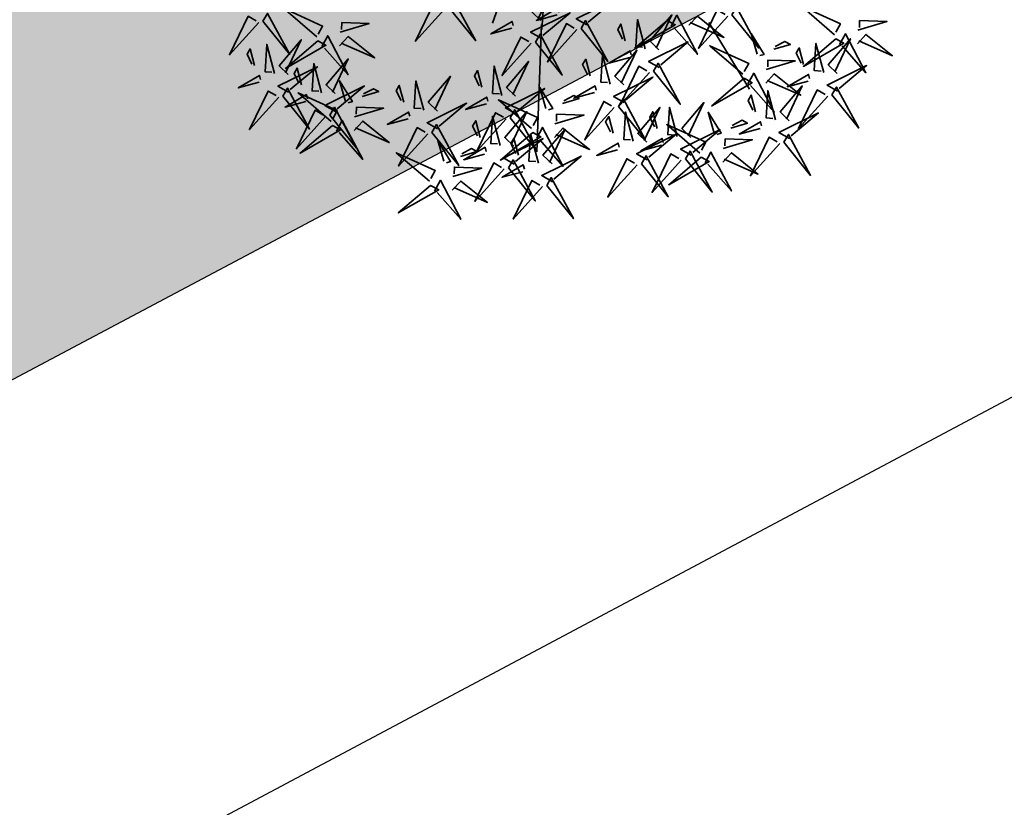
# Model space of a CAD drawing. Extents: x 883 to 364438, y -13 to 4201180.
# Tile 123 of 256: x 364209.61 to 364211.23, y 4200792.52 to 4200793.82. Entities that reach past the tile are written whole.
import ezdxf

# ---------------------------------------------------------------- set-up
doc = ezdxf.new("R2010")
doc.units = 0
doc.header["$LTSCALE"] = 0.5
doc.header["$MEASUREMENT"] = 0
doc.header["$PDMODE"] = 32
doc.header["$PDSIZE"] = 0.3
doc.linetypes.add('G_BUILDING_LINE', pattern=[3, 2, -1])
doc.layers.add('.', color=7, linetype='Continuous', lineweight=15)
doc.layers.add('L-tree', color=102, linetype='Continuous', lineweight=35)
doc.layers.add('00', color=7, linetype='Continuous')
doc.styles.add('TimesNewRomanCyr', font='times.ttf', dxfattribs={"width": 0.5, "height": 1})
doc.linetypes.add('ограждение2', pattern='A,0.25,-0.1,[132,ltypeshp.shx,S=0.1,R=0,X=-0.1,Y=0],-0.1,1', length=1.45)
doc.dimstyles.new('GENPLAN1', dxfattribs={"dimscale": 0.5, "dimtxt": 1, "dimasz": 1.2, "dimexe": 1.3, "dimexo": 1.5, "dimgap": 0.5, "dimtad": 1, "dimdec": 1, "dimzin": 0, "dimdsep": 46, "dimtxsty": 'TimesNewRomanCyr', "dimblk1": 'OBLIQUE', "dimblk2": 'OBLIQUE', "dimsah": 1, "dimcen": 1, "dimadec": 0, "dimazin": 0, "dimtfac": 0.75, "dimtdec": 1, "dimtix": 1, "dimtmove": 0, "dimatfit": 3, "dimfxl": 1, "dimtvp": 1.2, "dimtfill": 1, "dimlwd": 0, "dimlwe": 0, "dimarcsym": 0})

# ---------------------------------------------------------------- blocks, each defined once
blk = doc.blocks.new('_Oblique')
at = {"color": 0, "linetype": 'ByBlock', "lineweight": -2}
blk.add_line((-0.5, -0.5), (0.5, 0.5), dxfattribs=at)
blk = doc.blocks.new('*D485')
at = {"color": 0, "linetype": 'G_BUILDING_LINE', "lineweight": 0, "transparency": 16777216}
for p, q in [((364261.2714, 4200818.9763), (364263.3927, 4200814.9905)), ((364263.0874, 4200815.5643), (364208.0326, 4200786.2629)), ((364206.2167, 4200789.6749), (364208.338, 4200785.6891))]:
    blk.add_line(p, q, dxfattribs=at)
at = {"layer": 'Defpoints', "color": 0, "linetype": 'Continuous', "lineweight": 30, "transparency": 16777216}
for p in [(364260.9191, 4200819.6383), (364205.8643, 4200790.3369), (364208.0326, 4200786.2629)]:
    blk.add_point(p, dxfattribs=at)
at = {"color": 0, "linetype": 'Continuous', "lineweight": 0, "transparency": 16777216, "xscale": 0.6, "yscale": 0.6, "zscale": 0.6}
for p, rotation in [((364263.0874, 4200815.5643), 28.02294709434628), ((364208.0326, 4200786.2629), 208.0229470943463)]:
    blk.add_blockref('_Oblique', p, dxfattribs=dict(at, rotation=rotation))
at = {"color": 0, "linetype": 'Continuous', "lineweight": 30, "transparency": 16777216, "insert": (364235.2029, 4200801.5846), "char_height": 1, "attachment_point": 5, "rotation": 28.0229, "style": 'TimesNewRomanCyr', "bg_fill": 3, "box_fill_scale": 1.25, "bg_fill_color": 256, "bg_fill_true_color": 13158600, "bg_fill_transparency": 0}
blk.add_mtext('62.4', dxfattribs=at)
blk = doc.blocks.new('shrub3')
at = {"color": 32}
for p, q in [((68.94, 162.35), (98.58, 213.48)), ((130.91, 52.02), (217.13, 95.08)), ((7.48, -2.5), (134.11, 54.01)), ((12.87, -2.5), (147.58, 19.03))]:
    blk.add_line(p, q, dxfattribs=at)
at = {"color": 20}
for points in [[(72.58, 270.39), (84.86, 300.11), (65.67, 270.57), (72.58, 270.39)], [(121.34, 255.57), (133.62, 285.29), (114.43, 255.75), (121.34, 255.57)], [(20.08, 264.15), (3.92, 280.29), (13.16, 261.85), (17.78, 264.15)], [(33.94, 252.62), (63.95, 241.09), (33.94, 259.54), (33.94, 252.62)], [(60.71, 256.84), (44.17, 241.08), (62.84, 249.85), (60.65, 254.53)], [(62.61, 240.62), (53.16, 231.62), (57.77, 231.51), (62.55, 238.31)], [(109.47, 242.01), (92.93, 226.26), (111.6, 235.03), (109.41, 239.71)], [(79.44, 217.57), (63.28, 233.71), (72.52, 215.26), (77.14, 217.57)], [(147.29, 217.57), (131.13, 233.71), (140.36, 215.26), (144.98, 217.57)], [(63.28, 215.26), (54.05, 224.49), (54.05, 219.87), (60.98, 215.26)], [(111.37, 225.8), (101.92, 216.8), (106.53, 216.68), (111.31, 223.49)], [(131.13, 215.26), (121.89, 224.49), (121.89, 219.87), (128.82, 215.26)], [(167.98, 196.29), (180.26, 226), (161.07, 196.46), (167.98, 196.29)], [(93.3, 206.04), (123.31, 194.51), (93.3, 212.96), (93.3, 206.04)], [(161.14, 206.04), (191.15, 194.51), (161.14, 212.96), (161.14, 206.04)], [(55.62, 175.11), (67.9, 204.83), (48.71, 175.28), (55.62, 175.11)], [(187.06, 168.76), (199.34, 198.47), (180.15, 168.93), (187.06, 168.76)], [(156.11, 182.73), (139.57, 166.97), (158.24, 175.74), (156.05, 180.42)], [(121.34, 143.35), (133.62, 173.06), (114.43, 143.52), (121.34, 143.35)], [(158.01, 166.51), (148.56, 157.51), (153.17, 157.4), (157.96, 164.21)], [(157.38, 132.76), (169.66, 162.48), (150.47, 132.94), (157.38, 132.76)], [(175.19, 155.2), (158.65, 139.45), (177.32, 148.22), (175.13, 152.89)], [(235.82, 113.71), (248.1, 143.42), (228.91, 113.88), (235.82, 113.71)], [(82.7, 134.05), (112.71, 122.52), (82.7, 140.97), (82.7, 134.05)], [(177.09, 138.99), (167.64, 129.99), (172.25, 129.87), (177.04, 136.68)], [(109.47, 129.79), (92.93, 114.04), (111.6, 122.81), (109.41, 127.48)], [(145.51, 119.2), (128.97, 103.45), (147.64, 112.22), (145.45, 116.9)], [(111.37, 113.58), (101.92, 104.58), (106.53, 104.46), (111.31, 111.27)], [(191.81, 96.88), (175.65, 113.02), (184.88, 94.57), (189.5, 96.88)], [(119.22, 79.83), (131.5, 109.54), (112.31, 80), (119.22, 79.83)], [(237.94, 81.95), (250.22, 111.66), (231.03, 82.12), (237.94, 81.95)], [(147.41, 102.99), (137.96, 93.99), (142.57, 93.88), (147.36, 100.68)], [(175.65, 94.57), (166.41, 103.79), (166.41, 99.18), (173.34, 94.57)], [(223.95, 100.15), (207.41, 84.4), (226.08, 93.17), (223.89, 97.84)], [(204.02, 65.01), (216.3, 94.72), (197.11, 65.18), (204.02, 65.01)], [(205.66, 85.35), (235.67, 73.82), (205.66, 92.27), (205.66, 85.35)], [(144.66, 54.42), (156.94, 84.13), (137.75, 54.59), (144.66, 54.42)], [(225.85, 83.93), (216.4, 74.93), (221.01, 74.82), (225.8, 81.63)], [(226.07, 68.39), (209.53, 52.64), (228.2, 61.41), (226.01, 66.08)], [(263.89, 48.18), (247.73, 64.32), (256.96, 45.87), (261.58, 48.18)], [(227.97, 52.17), (218.52, 43.17), (223.13, 43.06), (227.92, 49.87)], [(247.73, 45.87), (238.49, 55.09), (238.49, 50.48), (245.42, 45.87)], [(192.15, 51.45), (175.61, 35.7), (194.28, 44.47), (192.09, 49.14)], [(242.18, 18.42), (254.46, 48.14), (235.27, 18.6), (242.18, 18.42)], [(277.74, 36.65), (307.75, 25.12), (277.74, 43.57), (277.74, 36.65)], [(194.05, 35.23), (184.6, 26.23), (189.21, 26.12), (194, 32.93)], [(153.14, -15.45), (165.42, 14.26), (146.23, -15.28), (153.14, -15.45)], [(230.31, 4.87), (213.77, -10.89), (232.44, -2.12), (230.25, 2.56)], [(232.21, -11.35), (222.76, -20.35), (227.37, -20.46), (232.16, -13.66)], [(259.65, -38.64), (243.49, -22.5), (252.72, -40.94), (257.34, -38.64)], [(267.62, -55.68), (279.9, -25.97), (260.71, -55.51), (267.62, -55.68)], [(243.49, -40.94), (234.25, -31.72), (234.25, -36.33), (241.18, -40.94)], [(273.5, -50.16), (303.51, -61.69), (273.5, -43.25), (273.5, -50.16)], [(208.77, -78.87), (192.61, -62.73), (201.84, -81.17), (206.46, -78.87)], [(271.86, -93.8), (284.14, -64.08), (264.95, -93.62), (271.86, -93.8)], [(255.75, -69.24), (239.21, -85), (257.88, -76.23), (255.7, -71.55)], [(222.62, -90.4), (252.63, -101.92), (222.62, -83.48), (222.62, -90.4)], [(257.65, -85.46), (248.2, -94.46), (252.81, -94.57), (257.6, -87.76)], [(229.46, -134.03), (241.74, -104.31), (222.55, -133.86), (229.46, -134.03)], [(259.99, -107.36), (243.45, -123.11), (262.12, -114.34), (259.94, -109.66)], [(261.89, -123.57), (252.44, -132.57), (257.05, -132.69), (261.84, -125.88)]]:
    blk.add_lwpolyline(points, dxfattribs=at)
at = {"color": 94}
for points in [[(29.32, 268.76), (20.08, 271.07), (24.7, 296.43), (27.01, 268.76)], [(36.24, 257.23), (27.01, 257.23), (45.48, 284.9), (36.24, 259.54)], [(68.03, 272.82), (67.8, 263.59), (40.6, 282.74), (65.73, 272.87)], [(74.83, 268.03), (106.93, 260.3), (74.6, 258.8), (74.77, 265.72)], [(56.33, 266.18), (53.8, 257.01), (28.56, 262.26), (56.27, 263.87)], [(116.79, 258), (116.56, 248.76), (89.36, 267.92), (114.49, 258.05)], [(123.59, 253.21), (155.69, 245.48), (123.36, 243.97), (123.53, 250.9)], [(31.63, 250.32), (24.7, 218.04), (22.39, 250.32), (29.32, 250.32)], [(72.06, 249.62), (83.3, 237.79), (67.4, 247.43), (69.76, 249.68)], [(105.09, 251.36), (102.56, 242.19), (77.32, 247.44), (105.04, 249.05)], [(88.68, 222.18), (79.44, 224.49), (84.06, 249.85), (86.37, 222.18)], [(156.52, 222.18), (147.29, 224.49), (151.9, 249.85), (154.21, 222.18)], [(95.61, 210.65), (86.37, 210.65), (104.84, 238.32), (95.61, 212.96)], [(163.45, 210.65), (154.21, 210.65), (172.68, 238.32), (163.45, 212.96)], [(120.82, 234.8), (132.06, 222.97), (116.16, 232.61), (118.52, 234.86)], [(72.52, 206.04), (60.98, 194.51), (70.21, 210.65), (72.52, 208.35)], [(140.36, 206.04), (128.82, 194.51), (138.05, 210.65), (140.36, 208.35)], [(163.43, 198.71), (163.2, 189.48), (136, 208.63), (161.13, 198.77)], [(90.99, 203.73), (84.06, 171.45), (81.75, 203.73), (88.68, 203.73)], [(158.83, 203.73), (151.9, 171.45), (149.59, 203.73), (156.52, 203.73)], [(170.23, 193.92), (202.33, 186.19), (170, 184.69), (170.17, 191.61)], [(151.73, 192.07), (149.2, 182.9), (123.96, 188.15), (151.68, 189.77)], [(182.51, 171.18), (182.28, 161.95), (155.08, 181.11), (180.21, 171.24)], [(57.87, 172.75), (89.97, 165.01), (57.64, 163.51), (57.81, 170.44)], [(78.08, 150.19), (68.84, 152.49), (73.46, 177.86), (75.77, 150.19)], [(167.46, 175.51), (178.7, 163.69), (162.8, 173.32), (165.16, 175.57)], [(85.01, 138.66), (75.77, 138.66), (94.24, 166.33), (85.01, 140.97)], [(170.81, 164.55), (168.28, 155.37), (143.04, 160.62), (170.76, 162.24)], [(189.31, 166.39), (221.41, 158.66), (189.08, 157.16), (189.25, 164.09)], [(116.79, 145.77), (116.56, 136.54), (89.36, 155.7), (114.49, 145.83)], [(152.83, 135.19), (152.6, 125.95), (125.4, 145.11), (150.53, 135.24)], [(186.54, 147.99), (197.78, 136.16), (181.88, 145.8), (184.24, 148.05)], [(105.09, 139.14), (102.56, 129.96), (77.32, 135.21), (105.04, 136.83)], [(123.59, 140.98), (155.69, 133.25), (123.36, 131.75), (123.53, 138.68)], [(141.13, 128.55), (138.6, 119.38), (113.36, 124.63), (141.08, 126.24)], [(159.63, 130.4), (191.73, 122.67), (159.4, 121.17), (159.57, 128.09)], [(201.04, 101.49), (191.81, 103.79), (196.42, 129.16), (198.73, 101.49)], [(120.82, 122.58), (132.06, 110.75), (116.16, 120.39), (118.52, 122.64)], [(231.27, 116.13), (231.04, 106.9), (203.84, 126.05), (228.97, 116.19)], [(156.86, 111.99), (168.1, 100.16), (152.2, 109.8), (154.56, 112.05)], [(207.97, 89.96), (198.73, 89.96), (217.2, 117.63), (207.97, 92.27)], [(219.57, 109.49), (217.04, 100.32), (191.8, 105.57), (219.52, 107.19)], [(238.07, 111.34), (270.17, 103.61), (237.84, 102.11), (238.01, 109.03)], [(114.67, 82.25), (114.44, 73.02), (87.24, 92.18), (112.37, 82.31)], [(184.88, 85.35), (173.34, 73.82), (182.57, 89.96), (184.88, 87.65)], [(233.39, 84.37), (233.16, 75.14), (205.96, 94.29), (231.09, 84.43)], [(235.3, 92.94), (246.54, 81.11), (230.64, 90.74), (233, 92.99)], [(203.35, 83.04), (196.42, 50.76), (194.11, 83.04), (201.04, 83.04)], [(121.47, 77.46), (153.57, 69.73), (121.24, 68.23), (121.41, 75.15)], [(199.47, 67.43), (199.24, 58.2), (172.04, 77.35), (197.17, 67.49)], [(221.69, 77.73), (219.16, 68.56), (193.92, 73.81), (221.64, 75.43)], [(240.19, 79.58), (272.29, 71.85), (239.96, 70.35), (240.13, 77.27)], [(273.12, 52.79), (263.89, 55.09), (268.5, 80.46), (270.81, 52.79)], [(280.05, 41.26), (270.81, 41.26), (289.28, 68.93), (280.05, 43.57)], [(140.11, 56.84), (139.88, 47.61), (112.68, 66.77), (137.81, 56.9)], [(187.77, 60.79), (185.24, 51.62), (160, 56.87), (187.72, 58.49)], [(206.27, 62.64), (238.37, 54.91), (206.04, 53.41), (206.21, 60.33)], [(237.42, 61.17), (248.66, 49.35), (232.76, 58.98), (235.12, 61.23)], [(118.7, 59.06), (129.94, 47.23), (114.04, 56.86), (116.4, 59.12)], [(128.41, 50.21), (125.88, 41.03), (100.64, 46.28), (128.36, 47.9)], [(146.91, 52.05), (179.01, 44.32), (146.68, 42.82), (146.85, 49.75)], [(203.5, 44.24), (214.74, 32.41), (198.84, 42.04), (201.2, 44.29)], [(256.96, 36.65), (245.42, 25.12), (254.65, 41.26), (256.96, 38.95)], [(144.14, 33.65), (155.38, 21.82), (139.48, 31.46), (141.84, 33.71)], [(237.63, 20.85), (237.4, 11.62), (210.2, 30.77), (235.33, 20.91)], [(275.43, 34.34), (268.5, 2.06), (266.19, 34.34), (273.12, 34.34)], [(244.43, 16.06), (276.53, 8.33), (244.2, 6.83), (244.37, 13.75)], [(225.93, 14.21), (223.4, 5.04), (198.16, 10.29), (225.88, 11.9)], [(241.66, -2.35), (252.9, -14.18), (237, -4.54), (239.36, -2.29)], [(268.88, -34.02), (259.65, -31.72), (264.26, -6.36), (266.57, -34.02)], [(155.39, -17.82), (187.49, -25.55), (155.16, -27.05), (155.33, -20.13)], [(275.81, -45.55), (266.57, -45.55), (285.04, -17.88), (275.81, -43.25)], [(263.07, -53.26), (262.84, -62.49), (235.64, -43.34), (260.77, -53.2)], [(218, -74.25), (208.77, -71.95), (213.38, -46.59), (215.69, -74.25)], [(252.72, -50.16), (241.18, -61.69), (250.41, -45.55), (252.72, -47.86)], [(224.93, -85.78), (215.69, -85.78), (234.16, -58.11), (224.93, -83.48)], [(271.19, -52.47), (264.26, -84.75), (261.95, -52.47), (268.88, -52.47)], [(269.87, -58.05), (301.97, -65.78), (269.64, -67.28), (269.81, -60.36)], [(251.37, -59.9), (248.84, -69.07), (223.6, -63.82), (251.32, -62.2)], [(267.31, -91.37), (267.08, -100.61), (239.88, -81.45), (265.01, -91.32)], [(267.1, -76.46), (278.34, -88.28), (262.44, -78.65), (264.8, -76.4)], [(220.31, -92.7), (213.38, -124.98), (211.07, -92.7), (218, -92.7)], [(274.11, -96.16), (306.21, -103.89), (273.88, -105.4), (274.05, -98.47)], [(255.61, -98.01), (253.08, -107.18), (227.84, -101.93), (255.56, -100.32)], [(271.34, -114.57), (282.58, -126.4), (266.68, -116.76), (269.04, -114.51)], [(231.71, -136.39), (263.81, -144.13), (231.48, -145.63), (231.65, -138.7)]]:
    blk.add_lwpolyline(points, dxfattribs=at)
blk = doc.blocks.new('*U659')
at = {"layer": 'L-tree', "linetype": 'Continuous', "xscale": 0.002173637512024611, "yscale": 0.002173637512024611, "zscale": 0.002173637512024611, "rotation": 33.3896955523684}
blk.add_blockref('shrub3', (1.0839, 1.0491), dxfattribs=at)
blk = doc.blocks.new('*U660')
at = {"color": 0, "linetype": 'ByBlock', "lineweight": -2, "transparency": 16777216, "rotation": 208.0317046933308}
blk.add_blockref('*U659', (364210.9693, 4200795.5501), dxfattribs=at)

msp = doc.modelspace()

# ---------------------------------------------------------------- hatches: boundary and pattern name
at = {"layer": '.', "ltscale": 0.149071}
h = msp.add_hatch(color=256, dxfattribs=at)
h.dxf.hatch_style = 1
h.set_gradient(color1=(51, 204, 0), color2=(51, 204, 0), tint=1)
edge = h.paths.add_edge_path(flags=17)
edge.add_line((364181.3339, 4200853.0746), (364207.9524, 4200804.7792))
edge.add_arc((364210.5798, 4200806.2273), 3, 208.8619, 298.0817)
edge.add_line((364211.992, 4200803.5805), (364213.022, 4200804.13))
edge.add_line((364213.022, 4200804.13), (364240.8316, 4200818.9529))
edge.add_arc((364239.4205, 4200821.6003), 3, 298.0581, 388.8487)
edge.add_line((364242.0482, 4200823.0478), (364232.1525, 4200841.0118))
edge.add_line((364232.1525, 4200841.0118), (364225.4282, 4200837.2946))
edge.add_line((364225.4282, 4200837.2946), (364231.7058, 4200825.9068))
edge.add_line((364231.7058, 4200825.9068), (364212.1085, 4200815.1317))
edge.add_line((364212.1085, 4200815.1317), (364194.3446, 4200847.3598))
edge.add_line((364194.3446, 4200847.3598), (364213.8307, 4200858.0728))
edge.add_line((364213.8307, 4200858.0728), (364220.1039, 4200846.6911))
edge.add_line((364220.1039, 4200846.6911), (364226.9415, 4200850.4715))
edge.add_line((364226.9415, 4200850.4715), (364215.2176, 4200871.7496))
edge.add_arc((364212.5901, 4200870.3018), 3, 28.854, 118.8619)
edge.add_line((364211.142, 4200872.9292), (364182.5131, 4200857.1501))
edge.add_arc((364183.9612, 4200854.5227), 3, 118.8619, 208.8619)
h.paths.add_polyline_path([(364223.8156, 4200885.5285), (364215.7766, 4200881.1002), (364222.9705, 4200868.0932), (364225.9319, 4200869.7796), (364225.0156, 4200871.444), (364228.022, 4200873.0454), (364231.3016, 4200867.0885), (364228.2962, 4200865.4877), (364227.3798, 4200867.1522), (364224.4053, 4200865.4383), (364239.0616, 4200838.8322), (364247.1109, 4200843.2627)], flags=17)
h.paths.add_polyline_path([(364253.5046, 4200831.5331), (364248.4838, 4200828.8391), (364246.4629, 4200832.5113), (364243.456, 4200830.8548), (364250.8369, 4200817.4561), (364206.9833, 4200794.1075), (364171.7349, 4200858.0605), (364215.2534, 4200882.0462), (364215.2925, 4200881.9752), (364218.6955, 4200883.8498), (364217.7145, 4200885.6293), (364169.042, 4200858.8029), (364206.184, 4200791.4143), (364259.8936, 4200819.9284)])

# ---------------------------------------------------------------- linework, layer by layer
at = {"color": 18, "linetype": 'Continuous', "lineweight": 30, "true_color": 0x000000}
msp.add_lwpolyline([(364253.5046, 4200831.5331), (364248.4838, 4200828.8391), (364246.4629, 4200832.5113), (364243.456, 4200830.8548), (364250.8369, 4200817.4561), (364206.9833, 4200794.1075), (364171.7349, 4200858.0605), (364215.2534, 4200882.0462), (364215.2925, 4200881.9752), (364218.6955, 4200883.8498), (364217.7145, 4200885.6293), (364169.042, 4200858.8029), (364206.184, 4200791.4143), (364259.8936, 4200819.9284)], close=True, dxfattribs=at)
at = {"layer": '00', "linetype": 'ограждение2', "lineweight": 30, "ltscale": 10}
msp.add_lwpolyline([(364245.7885, 4200842.4344), (364247.7569, 4200843.5359), (364222.5837, 4200889.2264), (364167.9552, 4200859.1173), (364205.8643, 4200790.3369), (364260.9191, 4200819.6383), (364252.9746, 4200834.0602), (364251.0025, 4200832.9738)], dxfattribs=at)

# ---------------------------------------------------------------- next in the draw order: dimensions: what is measured, and where the dimension line sits
at = {"color": 5, "linetype": 'Continuous', "lineweight": 30}
dim = msp.add_aligned_dim(p1=(364260.9191, 4200819.6383), p2=(364205.8643, 4200790.3369), distance=4.6151, dimstyle='GENPLAN1', dxfattribs=at)
dim.commit()
dim.dimension.update_dxf_attribs({"geometry": '*D485', "text_midpoint": (364235.2029, 4200801.5846)})

# ---------------------------------------------------------------- next in the draw order: block references
msp.add_blockref('*U660', (0, 0), dxfattribs=at)

doc.saveas('drawing.dxf')
